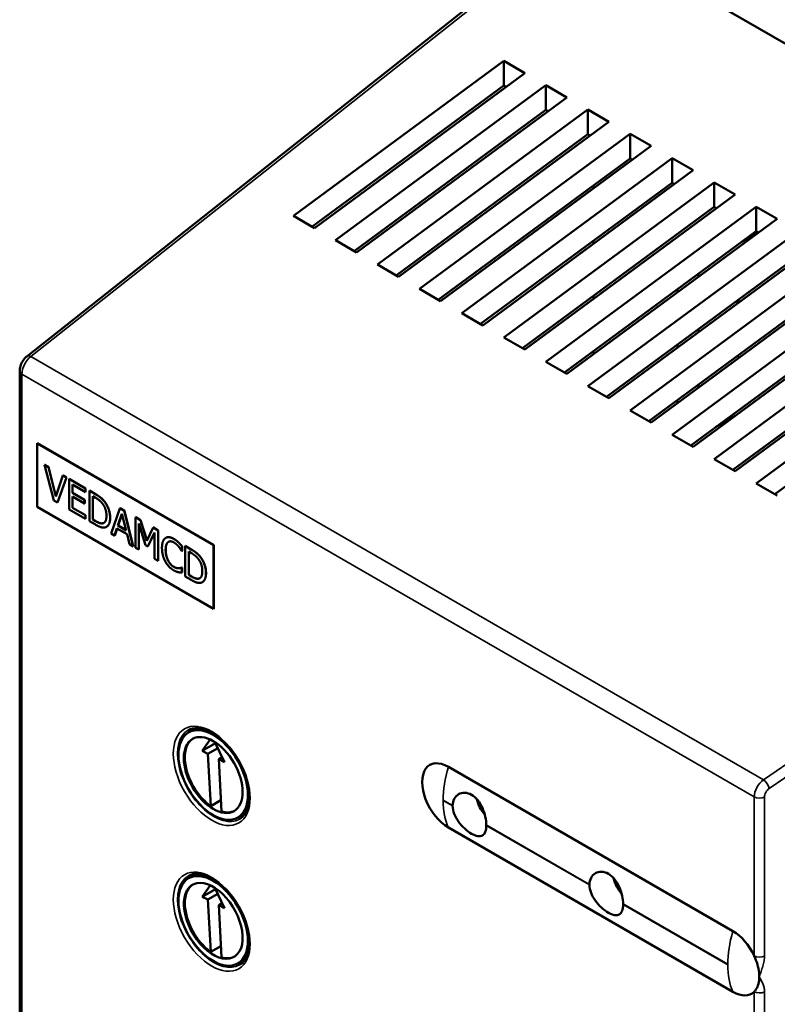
# Model space of a CAD drawing. Header units: millimetres. Extents: x 1656 to 2413, y 1480 to 1749.
# Tile 6 of 9: x 2239 to 2290, y 1579 to 1645. Entities that reach past the tile are written whole.
import ezdxf

# ---------------------------------------------------------------- set-up
doc = ezdxf.new("R2010")
doc.units = ezdxf.units.MM
doc.layers.add('Видимые тонкие (ГОСТ)', color=7, linetype='Continuous', lineweight=35)
doc.layers.add('Видимый контур (ГОСТ)', color=7, linetype='Continuous', lineweight=50)

msp = doc.modelspace()

# ---------------------------------------------------------------- linework, layer by layer
at = {"layer": 'Видимые тонкие (ГОСТ)'}
for p, q in [((2276.66, 1651.083), (2240.092, 1622.128)), ((2240.092, 1622.128), (2289.334, 1593.698)), ((2288.711, 1592.544), (2239.494, 1620.959)), ((2239.494, 1620.959), (2239.494, 1572.968)), ((2289.334, 1593.698), (2328.975, 1620.879)), ((2329.362, 1620.29), (2289.722, 1593.109)), ((2244.44, 1612.893), (2244.433, 1612.889)), ((2245.073, 1612.366), (2245.066, 1612.361)), ((2244.451, 1611.08), (2244.444, 1611.076)), ((2245.431, 1611.299), (2245.424, 1611.295)), ((2249.32, 1609.67), (2249.313, 1609.666)), ((2249.713, 1609.885), (2249.706, 1609.881)), ((2249.163, 1609.144), (2249.156, 1609.14)), ((2250.88, 1609.175), (2250.873, 1609.171)), ((2249.326, 1608.433), (2249.319, 1608.429)), ((2251.514, 1608.647), (2251.506, 1608.643)), ((2249.711, 1608.007), (2249.704, 1608.003)), ((2251.872, 1607.58), (2251.865, 1607.576)), ((2250.892, 1607.362), (2250.885, 1607.358)), ((2268.446, 1591.972), (2267.81, 1592.34)), ((2267.81, 1592.307), (2268.446, 1591.939)), ((2288.711, 1581.867), (2288.711, 1592.544)), ((2289.404, 1592.536), (2289.404, 1581.859)), ((2277.639, 1586.665), (2270.709, 1590.666)), ((2270.709, 1590.633), (2277.639, 1586.632)), ((2250.452, 1585.261), (2250.381, 1585.221)), ((2286.93, 1581.301), (2279.901, 1585.359)), ((2279.901, 1585.326), (2286.93, 1581.268)), ((2288.711, 1544.552), (2288.711, 1579.461)), ((2289.404, 1579.453), (2289.404, 1544.544))]:
    msp.add_line(p, q, dxfattribs=at)
for centre, major_axis, ratio, start_param, end_param in [((2240.187, 1621.376), (-0.485, -0.875), 0.565597, 4.054376, 5.488106), ((2240.14, 1621.751), (-0.31, 0.392), 0.515698, 5.420451, 6.283186), ((2239.848, 1621.164), (-0.5, 0), 0.57735, 0, 0.785398), ((2252.395, 1594.043), (-1.725, 2.988), 0.57735, 0, 3.141593), ((2252.824, 1594.291), (-1.725, 2.988), 0.57735, 0.128645, 0.296635), ((2253.087, 1594.442), (-1.761, 3.05), 0.57735, 0.286757, 0.356585), ((2272.335, 1594.952), (-3.2, -5.543), 0.57735, 5.099883, 5.497787), ((2289.433, 1592.944), (-0.515, -0.857), 0.588868, 4.074551, 5.508281), ((2289.383, 1593.321), (0.283, -0.412), 0.469611, 0.747437, 2.312728), ((2267.81, 1592.323), (-0.01, 0.0174), 0.57735, 5.497787, 8.63938), ((2272.335, 1594.92), (-3.2, -5.543), 0.57735, 5.497787, 5.895692), ((2289.065, 1592.748), (0.5, 0), 0.57735, 3.926991, 5.457486), ((2252.824, 1594.291), (1.725, -2.988), 0.57735, 5.986551, 6.15454), ((2253.087, 1594.442), (1.761, -3.05), 0.57735, 5.926601, 5.996429), ((2252.395, 1584.245), (-1.725, 2.988), 0.57735, 0, 3.141593), ((2252.824, 1584.493), (-1.725, 2.988), 0.57735, 0.128645, 0.296635), ((2253.087, 1584.644), (-1.761, 3.05), 0.57735, 0.286757, 0.356585), ((2291.455, 1583.913), (-3.2, -5.543), 0.57735, 5.099883, 5.497787), ((2289.065, 1582.071), (0.5, 0), 0.57735, 3.926991, 5.457486), ((2252.824, 1584.493), (1.725, -2.988), 0.57735, 5.986551, 6.15454), ((2253.087, 1584.644), (1.761, -3.05), 0.57735, 5.926601, 5.996429), ((2286.93, 1581.284), (0.01, -0.0174), 0.57735, 5.497787, 8.63938), ((2291.455, 1583.881), (-3.2, -5.543), 0.57735, 5.497787, 5.895692), ((2289.065, 1579.665), (-0.5, 0), 0.57735, 0.785398, 2.315894)]:
    msp.add_ellipse(centre, major_axis=major_axis, ratio=ratio, start_param=start_param, end_param=end_param, dxfattribs=at)
for centre in [(2252.253, 1593.961), (2252.253, 1584.163)]:
    msp.add_ellipse(centre, major_axis=(1.825, -3.161), ratio=0.57735, dxfattribs=at)
for points, knots in [([(2289.722, 1593.109), (2289.634, 1593.049), (2289.552, 1592.956), (2289.437, 1592.748), (2289.404, 1592.633), (2289.404, 1592.536)], [1.707863, 1.707863, 1.707863, 1.707863, 2.424728, 2.424728, 3.141593, 3.141593, 3.141593, 3.141593]), ([(2289.404, 1581.859), (2289.404, 1581.751), (2289.391, 1581.639), (2289.371, 1581.525), (2289.35, 1581.41), (2289.321, 1581.293), (2289.288, 1581.175), (2289.255, 1581.058), (2289.217, 1580.94), (2289.177, 1580.823), (2289.139, 1580.712), (2289.1, 1580.602), (2289.059, 1580.49), (2289.056, 1580.483), (2289.054, 1580.475), (2289.051, 1580.468)], [0, 0, 0, 0, 0.000394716, 0.000394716, 0.000394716, 0.000789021, 0.000789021, 0.000789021, 0.001183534, 0.001183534, 0.001183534, 0.001553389, 0.001553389, 0.001553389, 0.001578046, 0.001578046, 0.001578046, 0.001578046]), ([(2289.051, 1580.468), (2289.137, 1580.323), (2289.221, 1580.177), (2289.288, 1580.013), (2289.321, 1579.931), (2289.35, 1579.844), (2289.371, 1579.751), (2289.391, 1579.659), (2289.404, 1579.56), (2289.404, 1579.453)], [-0.000008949, -0.000008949, -0.000008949, -0.000008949, 0.000772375, 0.000772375, 0.000772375, 0.001162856, 0.001162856, 0.001162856, 0.001553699, 0.001553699, 0.001553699, 0.001553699])]:
    msp.add_open_spline(points, degree=3, knots=knots, dxfattribs=at)
at = {"layer": 'Видимый контур (ГОСТ)'}
for p, q in [((2329.156, 1621.006), (2276.831, 1651.216)), ((2276.398, 1651.099), (2239.83, 1622.143)), ((2257.739, 1631.578), (2271.881, 1641.995)), ((2271.881, 1641.995), (2273.295, 1641.179)), ((2271.881, 1641.995), (2271.881, 1640.347)), ((2273.295, 1641.179), (2259.153, 1630.762)), ((2258.993, 1630.854), (2271.881, 1640.347)), ((2260.567, 1629.945), (2274.709, 1640.362)), ((2271.881, 1640.347), (2272.041, 1640.255)), ((2274.709, 1640.362), (2276.124, 1639.546)), ((2274.709, 1640.362), (2274.709, 1638.714)), ((2276.124, 1639.546), (2261.981, 1629.129)), ((2261.822, 1629.221), (2274.709, 1638.714)), ((2263.396, 1628.312), (2277.538, 1638.729)), ((2274.709, 1638.714), (2274.869, 1638.622)), ((2277.538, 1638.729), (2278.952, 1637.913)), ((2277.538, 1638.729), (2277.538, 1637.081)), ((2278.952, 1637.913), (2264.81, 1627.496)), ((2264.65, 1627.588), (2277.538, 1637.081)), ((2266.224, 1626.679), (2280.366, 1637.096)), ((2277.538, 1637.081), (2277.697, 1636.989)), ((2280.366, 1637.096), (2281.78, 1636.28)), ((2280.366, 1637.096), (2280.366, 1635.448)), ((2281.78, 1636.28), (2267.638, 1625.863)), ((2267.479, 1625.955), (2280.366, 1635.448)), ((2269.052, 1625.046), (2283.195, 1635.463)), ((2280.366, 1635.448), (2280.526, 1635.356)), ((2283.195, 1635.463), (2284.609, 1634.647)), ((2283.195, 1635.463), (2283.195, 1633.815)), ((2284.609, 1634.647), (2270.467, 1624.23)), ((2270.307, 1624.322), (2283.195, 1633.815)), ((2271.881, 1623.413), (2286.023, 1633.83)), ((2277.92, 1633.646), (2277.92, 1633.436)), ((2283.195, 1633.815), (2283.354, 1633.723)), ((2286.023, 1633.83), (2287.437, 1633.014)), ((2286.023, 1633.83), (2286.023, 1632.182)), ((2287.437, 1633.014), (2273.295, 1622.597)), ((2273.135, 1622.689), (2286.023, 1632.182)), ((2274.709, 1621.78), (2288.851, 1632.197)), ((2286.023, 1632.182), (2286.183, 1632.09)), ((2288.851, 1632.197), (2290.266, 1631.381)), ((2288.851, 1632.197), (2288.851, 1630.549)), ((2259.153, 1630.762), (2257.739, 1631.578)), ((2290.266, 1631.381), (2276.124, 1620.964)), ((2261.981, 1629.129), (2260.567, 1629.945)), ((2275.964, 1621.056), (2288.851, 1630.549)), ((2277.538, 1620.147), (2291.68, 1630.564)), ((2287.888, 1629.839), (2288.984, 1630.472)), ((2288.851, 1630.549), (2289.011, 1630.457)), ((2277.92, 1629.929), (2277.92, 1629.72)), ((2293.094, 1629.748), (2278.952, 1619.331)), ((2278.792, 1619.423), (2291.68, 1628.916)), ((2280.366, 1618.514), (2294.508, 1628.931)), ((2264.81, 1627.496), (2263.396, 1628.312)), ((2295.923, 1628.115), (2281.78, 1617.698)), ((2284.962, 1627.474), (2284.962, 1627.684)), ((2267.638, 1625.863), (2266.224, 1626.679)), ((2281.621, 1617.79), (2294.508, 1627.283)), ((2283.195, 1616.881), (2297.337, 1627.298)), ((2283.548, 1626.433), (2283.548, 1626.642)), ((2277.92, 1626.213), (2277.92, 1626.003)), ((2298.751, 1626.482), (2284.609, 1616.065)), ((2284.449, 1616.157), (2297.337, 1625.65)), ((2286.023, 1615.248), (2300.165, 1625.665)), ((2270.467, 1624.23), (2269.052, 1625.046)), ((2301.579, 1624.849), (2287.437, 1614.432)), ((2287.278, 1614.524), (2300.165, 1624.017)), ((2288.851, 1613.615), (2302.994, 1624.032)), ((2273.295, 1622.597), (2271.881, 1623.413)), ((2284.962, 1623.758), (2284.962, 1623.968)), ((2283.548, 1622.716), (2283.548, 1622.926)), ((2277.92, 1622.497), (2277.92, 1622.287)), ((2290.106, 1612.891), (2302.994, 1622.384)), ((2276.124, 1620.964), (2274.709, 1621.78)), ((2239.348, 1621.164), (2239.348, 1573.172)), ((2278.952, 1619.331), (2277.538, 1620.147)), ((2284.962, 1620.041), (2284.962, 1620.251)), ((2283.548, 1619), (2283.548, 1619.21)), ((2281.78, 1617.698), (2280.366, 1618.514)), ((2287.437, 1618.148), (2286.12, 1617.388)), ((2284.609, 1616.065), (2283.195, 1616.881)), ((2240.525, 1616.307), (2240.518, 1616.303)), ((2252.381, 1609.455), (2240.518, 1616.303)), ((2240.518, 1616.303), (2240.518, 1612.043)), ((2240.525, 1616.307), (2252.388, 1609.459)), ((2241.033, 1614.86), (2241.026, 1614.856)), ((2241.026, 1614.856), (2241.635, 1612.463)), ((2241.278, 1614.71), (2241.026, 1614.856)), ((2241.033, 1614.86), (2241.285, 1614.714)), ((2287.437, 1614.432), (2286.023, 1615.248)), ((2241.285, 1614.714), (2241.278, 1614.71)), ((2241.768, 1612.732), (2241.278, 1614.71)), ((2241.285, 1614.714), (2241.773, 1612.746)), ((2242.258, 1614.145), (2241.768, 1612.732)), ((2242.265, 1614.149), (2242.258, 1614.145)), ((2242.497, 1614.007), (2242.258, 1614.145)), ((2242.265, 1614.149), (2242.504, 1614.011)), ((2241.888, 1612.317), (2242.497, 1614.007)), ((2242.504, 1614.011), (2241.895, 1612.321)), ((2242.504, 1614.011), (2242.497, 1614.007)), ((2242.673, 1613.913), (2242.666, 1613.909)), ((2243.772, 1613.27), (2242.666, 1613.909)), ((2242.666, 1613.909), (2242.666, 1611.868)), ((2242.673, 1613.913), (2243.779, 1613.275)), ((2242.901, 1613.532), (2243.772, 1613.029)), ((2242.901, 1612.973), (2242.901, 1613.532)), ((2242.908, 1613.528), (2242.908, 1612.977)), ((2290.266, 1612.799), (2288.851, 1613.615)), ((2242.908, 1612.977), (2242.901, 1612.973)), ((2243.713, 1612.504), (2242.901, 1612.973)), ((2242.908, 1612.977), (2243.72, 1612.508)), ((2243.779, 1613.275), (2243.772, 1613.27)), ((2243.772, 1613.029), (2243.772, 1613.27)), ((2243.779, 1613.033), (2243.772, 1613.029)), ((2243.779, 1613.275), (2243.779, 1613.033)), ((2244.037, 1613.126), (2244.03, 1613.122)), ((2244.03, 1613.122), (2244.03, 1611.08)), ((2244.433, 1612.889), (2244.03, 1613.122)), ((2244.037, 1613.126), (2244.44, 1612.893)), ((2244.265, 1611.18), (2244.265, 1612.751)), ((2244.265, 1612.751), (2244.444, 1612.648)), ((2244.272, 1612.747), (2244.272, 1611.184)), ((2241.635, 1612.463), (2241.888, 1612.317)), ((2241.895, 1612.321), (2241.888, 1612.317)), ((2242.901, 1612.731), (2243.713, 1612.262)), ((2242.901, 1611.974), (2242.901, 1612.731)), ((2242.908, 1612.727), (2242.908, 1611.978)), ((2243.72, 1612.508), (2243.713, 1612.504)), ((2243.713, 1612.262), (2243.713, 1612.504)), ((2243.72, 1612.266), (2243.713, 1612.262)), ((2243.72, 1612.508), (2243.72, 1612.266)), ((2240.518, 1612.043), (2252.381, 1605.194)), ((2242.666, 1611.868), (2243.772, 1611.229)), ((2242.908, 1611.978), (2242.901, 1611.974)), ((2243.772, 1611.471), (2242.901, 1611.974)), ((2242.908, 1611.978), (2243.779, 1611.475)), ((2243.779, 1611.475), (2243.772, 1611.471)), ((2243.772, 1611.229), (2243.772, 1611.471)), ((2243.779, 1611.475), (2243.779, 1611.233)), ((2246.084, 1611.936), (2245.488, 1610.238)), ((2245.951, 1610.773), (2246.223, 1611.577)), ((2246.226, 1611.568), (2245.958, 1610.778)), ((2246.091, 1611.94), (2246.084, 1611.936)), ((2246.374, 1611.768), (2246.084, 1611.936)), ((2246.091, 1611.94), (2246.381, 1611.773)), ((2246.223, 1611.577), (2246.497, 1610.458)), ((2246.381, 1611.773), (2246.374, 1611.768)), ((2246.97, 1609.383), (2246.374, 1611.768)), ((2246.381, 1611.773), (2246.977, 1609.387)), ((2243.779, 1611.233), (2243.772, 1611.229)), ((2244.03, 1611.08), (2244.437, 1610.845)), ((2244.272, 1611.184), (2244.265, 1611.18)), ((2244.444, 1611.076), (2244.265, 1611.18)), ((2244.272, 1611.184), (2244.451, 1611.08)), ((2244.94, 1610.934), (2244.932, 1610.93)), ((2245.958, 1610.778), (2245.951, 1610.773)), ((2246.497, 1610.458), (2245.951, 1610.773)), ((2245.958, 1610.778), (2246.494, 1610.468)), ((2247.144, 1611.332), (2247.137, 1611.328)), ((2247.137, 1611.328), (2247.137, 1609.286)), ((2247.458, 1611.142), (2247.137, 1611.328)), ((2247.144, 1611.332), (2247.465, 1611.146)), ((2247.356, 1610.918), (2247.813, 1609.458)), ((2247.356, 1609.16), (2247.356, 1610.918)), ((2247.363, 1610.896), (2247.363, 1609.164)), ((2247.465, 1611.146), (2247.458, 1611.142)), ((2247.899, 1609.751), (2247.458, 1611.142)), ((2247.465, 1611.146), (2247.904, 1609.762)), ((2245.182, 1610.693), (2245.175, 1610.689)), ((2245.488, 1610.238), (2245.726, 1610.101)), ((2245.726, 1610.101), (2245.887, 1610.579)), ((2245.733, 1610.105), (2245.726, 1610.101)), ((2245.891, 1610.576), (2245.733, 1610.105)), ((2245.887, 1610.579), (2246.561, 1610.19)), ((2246.561, 1610.19), (2246.722, 1609.526)), ((2248.326, 1610.641), (2247.899, 1609.751)), ((2247.957, 1609.376), (2248.418, 1610.305)), ((2248.418, 1610.295), (2247.964, 1609.38)), ((2248.333, 1610.645), (2248.326, 1610.641)), ((2248.653, 1610.453), (2248.326, 1610.641)), ((2248.333, 1610.645), (2248.66, 1610.457)), ((2248.418, 1610.305), (2248.418, 1608.547)), ((2248.66, 1610.457), (2248.653, 1610.453)), ((2248.653, 1608.411), (2248.653, 1610.453)), ((2248.66, 1610.457), (2248.66, 1608.415)), ((2246.722, 1609.526), (2246.97, 1609.383)), ((2247.813, 1609.458), (2247.957, 1609.376)), ((2249.168, 1609.955), (2249.161, 1609.95)), ((2250.024, 1609.653), (2250.017, 1609.649)), ((2252.388, 1609.459), (2252.381, 1609.455)), ((2252.381, 1605.194), (2252.381, 1609.455)), ((2252.388, 1609.459), (2252.388, 1605.198)), ((2246.977, 1609.387), (2246.97, 1609.383)), ((2247.137, 1609.286), (2247.356, 1609.16)), ((2247.363, 1609.164), (2247.356, 1609.16)), ((2247.964, 1609.38), (2247.957, 1609.376)), ((2250.233, 1609.077), (2250.252, 1609.066)), ((2250.259, 1609.398), (2250.252, 1609.394)), ((2250.252, 1609.066), (2250.252, 1609.394)), ((2250.259, 1609.07), (2250.252, 1609.066)), ((2250.259, 1609.398), (2250.259, 1609.07)), ((2250.478, 1609.407), (2250.471, 1609.403)), ((2250.471, 1609.403), (2250.471, 1607.362)), ((2250.873, 1609.171), (2250.471, 1609.403)), ((2250.478, 1609.407), (2250.88, 1609.175)), ((2250.706, 1607.461), (2250.706, 1609.032)), ((2250.706, 1609.032), (2250.885, 1608.929)), ((2250.713, 1609.028), (2250.713, 1607.465)), ((2248.418, 1608.547), (2248.653, 1608.411)), ((2248.66, 1608.415), (2248.653, 1608.411)), ((2250.054, 1607.91), (2250.047, 1607.906)), ((2250.241, 1607.965), (2250.234, 1607.961)), ((2250.252, 1607.951), (2250.234, 1607.961)), ((2250.241, 1607.965), (2250.259, 1607.956)), ((2250.259, 1607.956), (2250.252, 1607.951)), ((2250.252, 1607.627), (2250.252, 1607.951)), ((2250.259, 1607.631), (2250.252, 1607.627)), ((2250.259, 1607.956), (2250.259, 1607.631)), ((2250.713, 1607.465), (2250.706, 1607.461)), ((2250.885, 1607.358), (2250.706, 1607.461)), ((2250.713, 1607.465), (2250.892, 1607.362)), ((2250.471, 1607.362), (2250.878, 1607.127)), ((2251.38, 1607.215), (2251.373, 1607.211)), ((2251.622, 1606.974), (2251.615, 1606.97)), ((2252.388, 1605.198), (2252.381, 1605.194)), ((2251.219, 1597.175), (2250.704, 1596.877)), ((2252.153, 1596.405), (2251.612, 1595.641)), ((2253.114, 1594.88), (2252.471, 1596.229)), ((2252.506, 1596.157), (2251.612, 1595.641)), ((2251.612, 1595.641), (2252.003, 1595.443)), ((2252.664, 1595.824), (2252.003, 1595.443)), ((2252.003, 1595.443), (2252.183, 1591.934)), ((2252.955, 1595.212), (2252.723, 1595.078)), ((2252.723, 1595.078), (2252.903, 1591.569)), ((2252.723, 1595.078), (2253.114, 1594.88)), ((2287.283, 1583.53), (2268.163, 1594.569)), ((2252.864, 1592.327), (2252.183, 1591.934)), ((2254.519, 1591.459), (2254.004, 1591.161)), ((2268.163, 1590.486), (2287.283, 1579.447)), ((2251.219, 1587.377), (2250.704, 1587.079)), ((2252.153, 1586.607), (2251.612, 1585.843)), ((2252.506, 1586.359), (2251.612, 1585.843)), ((2253.114, 1585.082), (2252.471, 1586.431)), ((2251.612, 1585.843), (2252.003, 1585.645)), ((2252.664, 1586.026), (2252.003, 1585.645)), ((2252.003, 1585.645), (2252.183, 1582.136)), ((2252.955, 1585.414), (2252.723, 1585.28)), ((2252.723, 1585.28), (2252.903, 1581.771)), ((2252.723, 1585.28), (2253.114, 1585.082)), ((2252.864, 1582.529), (2252.183, 1582.136)), ((2254.519, 1581.661), (2254.004, 1581.363))]:
    msp.add_line(p, q, dxfattribs=at)
for centre in [(2272.498, 1592.989), (2281.69, 1587.681)]:
    msp.add_arc(centre, 2.5, 193.61873, 220.85176, dxfattribs=at)
for centre, major_axis, start_param, end_param in [((2289.559, 1625.497), (-1.625, -2.815), 4.86896, 4.972634), ((2289.559, 1624.68), (-1.625, -2.815), 6.034841, 6.121563), ((2252.424, 1594.06), (-1.398, 2.421), 0.025302, 2.233777), ((2268.163, 1592.527), (-1.25, 2.165), 5.497787, 8.63938), ((2252.424, 1594.06), (1.398, -2.421), 5.742363, 6.257884), ((2269.578, 1591.303), (0.8, -1.386), 3.91444, 3.939542), ((2269.578, 1591.303), (-0.8, 1.386), 3.91444, 3.939542), ((2252.354, 1584.221), (-1.398, 2.421), 3.98807, 7.129663), ((2252.424, 1584.262), (-1.398, 2.421), 0.025302, 0.846478), ((2278.77, 1585.995), (0.8, -1.386), 3.91444, 3.939542), ((2252.354, 1584.221), (1.398, -2.421), 3.98807, 7.129663), ((2252.424, 1584.262), (1.398, -2.421), 3.98807, 5.37537), ((2278.77, 1585.995), (-0.8, 1.386), 3.91444, 3.939542), ((2287.283, 1581.488), (-1.25, 2.165), 4.557204, 5.497787), ((2252.424, 1584.262), (1.398, -2.421), 5.742363, 6.257884), ((2287.283, 1581.488), (-1.25, 2.165), 4.432163, 4.557204), ((2287.283, 1581.488), (-1.25, 2.165), 3.926991, 4.432163), ((2287.283, 1581.488), (1.25, -2.165), 0.280226, 0.785398), ((2287.283, 1581.488), (1.25, -2.165), 5.497787, 6.43837), ((2287.283, 1581.488), (1.25, -2.165), 0.155185, 0.280226)]:
    msp.add_ellipse(centre, major_axis=major_axis, ratio=0.57735, start_param=start_param, end_param=end_param, dxfattribs=at)
for centre, major_axis in [((2252.354, 1594.019), (1.65, -2.858)), ((2252.354, 1594.019), (1.398, -2.421)), ((2252.354, 1584.221), (1.65, -2.858))]:
    msp.add_ellipse(centre, major_axis=major_axis, ratio=0.57735, dxfattribs=at)
for points, degree, knots in [([(2239.348, 1621.164), (2239.348, 1621.271), (2239.366, 1621.382), (2239.43, 1621.599), (2239.479, 1621.708), (2239.595, 1621.9), (2239.662, 1621.986), (2239.766, 1622.09), (2239.798, 1622.118), (2239.83, 1622.143)], 3, [0, 0, 0, 0, 0.0341218, 0.0341218, 0.0690827, 0.0690827, 0.1015546, 0.1015546, 0.114579, 0.114579, 0.114579, 0.114579]), ([(2245.431, 1611.299), (2245.431, 1611.019), (2245.271, 1610.744), (2245.182, 1610.693)], 2, [0, 0, 0, 1, 1.633803, 1.633803, 1.633803]), ([(2249.168, 1609.955), (2249.264, 1610.01), (2249.534, 1609.989), (2249.713, 1609.885)], 2, [0.135338, 0.135338, 0.135338, 1, 2, 2, 2]), ([(2251.872, 1607.58), (2251.872, 1607.3), (2251.711, 1607.026), (2251.622, 1606.974)], 2, [0, 0, 0, 1, 1.633803, 1.633803, 1.633803]), ([(2250.67, 1597.031), (2250.855, 1597.137), (2251.074, 1597.187), (2251.55, 1597.159), (2251.799, 1597.093), (2252.306, 1596.858), (2252.562, 1596.694), (2253.062, 1596.281), (2253.305, 1596.032), (2253.754, 1595.474), (2253.959, 1595.164), (2254.309, 1594.516), (2254.453, 1594.177), (2254.665, 1593.508), (2254.733, 1593.178), (2254.789, 1592.561), (2254.777, 1592.275), (2254.678, 1591.775), (2254.592, 1591.562), (2254.378, 1591.247), (2254.258, 1591.135), (2254.12, 1591.055)], 3, [2.356194, 2.356194, 2.356194, 2.356194, 2.719376, 2.719376, 3.043513, 3.043513, 3.354006, 3.354006, 3.665065, 3.665065, 3.977731, 3.977731, 4.290856, 4.290856, 4.603091, 4.603091, 4.913587, 4.913587, 5.225623, 5.225623, 5.497787, 5.497787, 5.497787, 5.497787]), ([(2250.943, 1597.14), (2250.942, 1597.139), (2250.941, 1597.137), (2250.927, 1597.119), (2250.913, 1597.101), (2250.9, 1597.08)], 3, [4.15215507, 4.15215507, 4.15215507, 4.15215507, 4.15639606, 4.15639606, 4.21374737, 4.21374737, 4.21374737, 4.21374737]), ([(2270.709, 1590.666), (2270.707, 1590.827), (2270.685, 1591.016), (2270.597, 1591.413), (2270.529, 1591.62), (2270.364, 1591.988), (2270.256, 1592.172), (2270.005, 1592.482), (2269.86, 1592.607), (2269.575, 1592.772), (2269.416, 1592.822), (2269.11, 1592.834), (2268.964, 1592.796), (2268.729, 1592.66), (2268.623, 1592.553), (2268.484, 1592.287), (2268.448, 1592.131), (2268.446, 1591.972)], 3, [-0.7245253, -0.7245253, -0.7245253, -0.7245253, -0.6660045, -0.6660045, -0.6054797, -0.6054797, -0.5449305, -0.5449305, -0.4843812, -0.4843812, -0.4238319, -0.4238319, -0.3632826, -0.3632826, -0.3027579, -0.3027579, -0.244237, -0.244237, -0.244237, -0.244237]), ([(2270.709, 1590.633), (2270.707, 1590.474), (2270.685, 1590.326), (2270.597, 1590.09), (2270.529, 1590.004), (2270.364, 1589.909), (2270.256, 1589.893), (2270.005, 1589.936), (2269.86, 1589.995), (2269.575, 1590.159), (2269.416, 1590.276), (2269.11, 1590.554), (2268.964, 1590.717), (2268.729, 1591.044), (2268.623, 1591.23), (2268.484, 1591.597), (2268.448, 1591.778), (2268.446, 1591.939)], 3, [0.244237, 0.244237, 0.244237, 0.244237, 0.3027579, 0.3027579, 0.3632826, 0.3632826, 0.4238319, 0.4238319, 0.4843812, 0.4843812, 0.5449305, 0.5449305, 0.6054797, 0.6054797, 0.6660045, 0.6660045, 0.7245253, 0.7245253, 0.7245253, 0.7245253]), ([(2254.278, 1591.23), (2254.302, 1591.231), (2254.325, 1591.233), (2254.348, 1591.236), (2254.35, 1591.237), (2254.351, 1591.237)], 3, [0.49864161, 0.49864161, 0.49864161, 0.49864161, 0.55599292, 0.55599292, 0.56023391, 0.56023391, 0.56023391, 0.56023391]), ([(2250.67, 1587.233), (2250.855, 1587.339), (2251.074, 1587.389), (2251.55, 1587.361), (2251.799, 1587.295), (2252.306, 1587.06), (2252.562, 1586.896), (2253.062, 1586.483), (2253.305, 1586.234), (2253.754, 1585.676), (2253.959, 1585.366), (2254.309, 1584.718), (2254.453, 1584.379), (2254.665, 1583.71), (2254.733, 1583.38), (2254.789, 1582.763), (2254.777, 1582.477), (2254.678, 1581.977), (2254.592, 1581.764), (2254.378, 1581.449), (2254.258, 1581.337), (2254.12, 1581.257)], 3, [2.356194, 2.356194, 2.356194, 2.356194, 2.719376, 2.719376, 3.043513, 3.043513, 3.354006, 3.354006, 3.665065, 3.665065, 3.977731, 3.977731, 4.290856, 4.290856, 4.603091, 4.603091, 4.913587, 4.913587, 5.225623, 5.225623, 5.497787, 5.497787, 5.497787, 5.497787]), ([(2250.943, 1587.342), (2250.942, 1587.341), (2250.941, 1587.339), (2250.927, 1587.321), (2250.913, 1587.303), (2250.9, 1587.282)], 3, [4.15215507, 4.15215507, 4.15215507, 4.15215507, 4.15639606, 4.15639606, 4.21374737, 4.21374737, 4.21374737, 4.21374737]), ([(2279.901, 1585.359), (2279.899, 1585.52), (2279.878, 1585.709), (2279.79, 1586.106), (2279.721, 1586.313), (2279.556, 1586.68), (2279.448, 1586.865), (2279.197, 1587.175), (2279.053, 1587.3), (2278.767, 1587.465), (2278.608, 1587.515), (2278.302, 1587.527), (2278.156, 1587.489), (2277.921, 1587.353), (2277.815, 1587.246), (2277.676, 1586.98), (2277.641, 1586.824), (2277.639, 1586.665)], 3, [-0.7245253, -0.7245253, -0.7245253, -0.7245253, -0.6659983, -0.6659983, -0.6054673, -0.6054673, -0.5449242, -0.5449242, -0.4843812, -0.4843812, -0.4238319, -0.4238319, -0.3632826, -0.3632826, -0.3027579, -0.3027579, -0.244237, -0.244237, -0.244237, -0.244237]), ([(2279.901, 1585.326), (2279.899, 1585.167), (2279.878, 1585.018), (2279.79, 1584.782), (2279.721, 1584.697), (2279.556, 1584.602), (2279.448, 1584.586), (2279.197, 1584.628), (2279.053, 1584.687), (2278.767, 1584.852), (2278.608, 1584.968), (2278.302, 1585.247), (2278.156, 1585.41), (2277.921, 1585.736), (2277.815, 1585.922), (2277.676, 1586.29), (2277.641, 1586.471), (2277.639, 1586.632)], 3, [0.244237, 0.244237, 0.244237, 0.244237, 0.3027641, 0.3027641, 0.3632951, 0.3632951, 0.4238381, 0.4238381, 0.4843812, 0.4843812, 0.5449305, 0.5449305, 0.6054797, 0.6054797, 0.6660045, 0.6660045, 0.7245253, 0.7245253, 0.7245253, 0.7245253]), ([(2254.278, 1581.432), (2254.302, 1581.433), (2254.325, 1581.435), (2254.348, 1581.438), (2254.35, 1581.439), (2254.351, 1581.439)], 3, [0.49864161, 0.49864161, 0.49864161, 0.49864161, 0.55599292, 0.55599292, 0.56023391, 0.56023391, 0.56023391, 0.56023391])]:
    msp.add_open_spline(points, degree=degree, knots=knots, dxfattribs=at)
for points, degree in [([(2245.066, 1612.361), (2244.965, 1612.495), (2244.682, 1612.745), (2244.433, 1612.889)], 2), ([(2244.44, 1612.893), (2244.689, 1612.749), (2244.972, 1612.5), (2245.073, 1612.366)], 2), ([(2244.444, 1612.648), (2244.603, 1612.556), (2244.816, 1612.375), (2244.911, 1612.256)], 2), ([(2244.911, 1612.256), (2245.044, 1612.084), (2245.179, 1611.674), (2245.179, 1611.439)], 2), ([(2245.424, 1611.295), (2245.424, 1611.592), (2245.236, 1612.132), (2245.066, 1612.361)], 2), ([(2245.073, 1612.366), (2245.243, 1612.136), (2245.431, 1611.596), (2245.431, 1611.299)], 2), ([(2245.179, 1611.439), (2245.179, 1611.201), (2245.056, 1610.955), (2244.932, 1610.93)], 2), ([(2244.437, 1610.845), (2244.652, 1610.721), (2244.928, 1610.628), (2245.063, 1610.648)], 2), ([(2244.932, 1610.93), (2244.836, 1610.907), (2244.6, 1610.986), (2244.444, 1611.076)], 2), ([(2244.451, 1611.08), (2244.607, 1610.99), (2244.844, 1610.912), (2244.94, 1610.934)], 2), ([(2244.94, 1610.934), (2244.98, 1610.942), (2245.014, 1610.961)], 2), ([(2245.063, 1610.648), (2245.228, 1610.678), (2245.424, 1611.015), (2245.424, 1611.295)], 2), ([(2249.131, 1609.931), (2249.024, 1609.853), (2248.911, 1609.538), (2248.911, 1609.281)], 2), ([(2249.706, 1609.881), (2249.527, 1609.984), (2249.237, 1610.008), (2249.131, 1609.931)], 2), ([(2249.156, 1609.14), (2249.156, 1609.337), (2249.239, 1609.605), (2249.313, 1609.666)], 2), ([(2249.32, 1609.67), (2249.246, 1609.609), (2249.163, 1609.341), (2249.163, 1609.144)], 2), ([(2249.313, 1609.666), (2249.389, 1609.725), (2249.591, 1609.716), (2249.704, 1609.65)], 2), ([(2249.347, 1609.688), (2249.333, 1609.68), (2249.32, 1609.67)], 2), ([(2249.704, 1609.65), (2249.807, 1609.591), (2249.966, 1609.444), (2250.034, 1609.362)], 2), ([(2250.017, 1609.649), (2249.951, 1609.71), (2249.795, 1609.83), (2249.706, 1609.881)], 2), ([(2249.713, 1609.885), (2249.802, 1609.834), (2249.958, 1609.714), (2250.024, 1609.653)], 2), ([(2250.252, 1609.394), (2250.193, 1609.464), (2250.074, 1609.594), (2250.017, 1609.649)], 2), ([(2250.024, 1609.653), (2250.081, 1609.598), (2250.2, 1609.468), (2250.259, 1609.398)], 2), ([(2248.911, 1609.281), (2248.911, 1609.023), (2249.027, 1608.559), (2249.133, 1608.366)], 2), ([(2249.319, 1608.429), (2249.243, 1608.577), (2249.156, 1608.93), (2249.156, 1609.14)], 2), ([(2249.163, 1609.144), (2249.163, 1608.934), (2249.25, 1608.581), (2249.326, 1608.433)], 2), ([(2250.034, 1609.362), (2250.104, 1609.277), (2250.201, 1609.128), (2250.233, 1609.077)], 2), ([(2251.506, 1608.643), (2251.406, 1608.777), (2251.123, 1609.027), (2250.873, 1609.171)], 2), ([(2250.88, 1609.175), (2251.13, 1609.031), (2251.413, 1608.781), (2251.514, 1608.647)], 2), ([(2250.885, 1608.929), (2251.044, 1608.837), (2251.257, 1608.656), (2251.352, 1608.537)], 2), ([(2249.133, 1608.366), (2249.239, 1608.171), (2249.53, 1607.869), (2249.701, 1607.77)], 2), ([(2249.704, 1608.003), (2249.593, 1608.067), (2249.393, 1608.285), (2249.319, 1608.429)], 2), ([(2249.326, 1608.433), (2249.401, 1608.289), (2249.6, 1608.071), (2249.711, 1608.007)], 2), ([(2251.352, 1608.537), (2251.485, 1608.366), (2251.62, 1607.956), (2251.62, 1607.721)], 2), ([(2251.865, 1607.576), (2251.865, 1607.874), (2251.677, 1608.414), (2251.506, 1608.643)], 2), ([(2251.514, 1608.647), (2251.684, 1608.418), (2251.872, 1607.878), (2251.872, 1607.58)], 2), ([(2249.701, 1607.77), (2249.807, 1607.708), (2249.939, 1607.662), (2250.017, 1607.647)], 2), ([(2250.047, 1607.906), (2249.979, 1607.902), (2249.806, 1607.944), (2249.704, 1608.003)], 2), ([(2249.711, 1608.007), (2249.813, 1607.948), (2249.986, 1607.906), (2250.054, 1607.91)], 2), ([(2250.017, 1607.647), (2250.09, 1607.631), (2250.193, 1607.63), (2250.252, 1607.627)], 2), ([(2250.234, 1607.961), (2250.207, 1607.946), (2250.111, 1607.912), (2250.047, 1607.906)], 2), ([(2250.054, 1607.91), (2250.118, 1607.916), (2250.214, 1607.95), (2250.241, 1607.965)], 2), ([(2251.62, 1607.721), (2251.62, 1607.483), (2251.496, 1607.236), (2251.373, 1607.211)], 2), ([(2251.504, 1606.929), (2251.668, 1606.96), (2251.865, 1607.296), (2251.865, 1607.576)], 2), ([(2250.878, 1607.127), (2251.092, 1607.003), (2251.369, 1606.909), (2251.504, 1606.929)], 2), ([(2251.373, 1607.211), (2251.277, 1607.189), (2251.041, 1607.267), (2250.885, 1607.358)], 2), ([(2250.892, 1607.362), (2251.048, 1607.272), (2251.284, 1607.193), (2251.38, 1607.215)], 2), ([(2251.38, 1607.215), (2251.421, 1607.223), (2251.455, 1607.242)], 2), ([(2251.001, 1597.048), (2251.022, 1597.088), (2251.044, 1597.126), (2251.068, 1597.164)], 3), ([(2254.434, 1591.333), (2254.39, 1591.331), (2254.345, 1591.331), (2254.301, 1591.333)], 3), ([(2251.001, 1587.25), (2251.022, 1587.29), (2251.044, 1587.328), (2251.068, 1587.366)], 3), ([(2254.434, 1581.535), (2254.39, 1581.533), (2254.345, 1581.533), (2254.301, 1581.535)], 3)]:
    msp.add_open_spline(points, degree=degree, dxfattribs=at)

doc.saveas('drawing.dxf')
